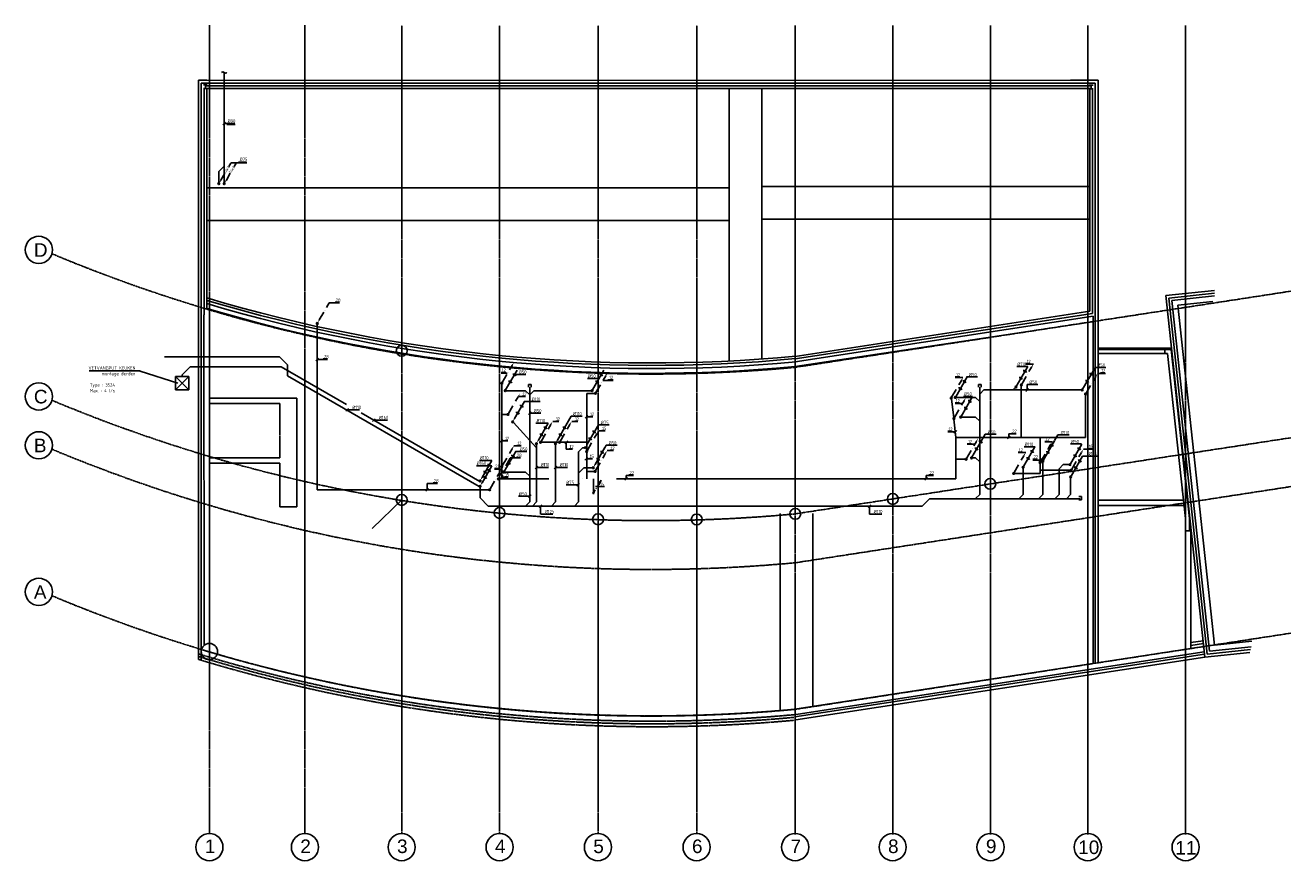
# Model space of a CAD drawing. Extents: x -132501 to 411300, y -42818 to 427495.
# Tile 212 of 256: x 122583 to 169191, y 104559 to 135339. Entities that reach past the tile are written whole.
import ezdxf
from ezdxf.enums import TextEntityAlignment as Align

# ---------------------------------------------------------------- set-up
doc = ezdxf.new("R2010")
doc.units = 0
doc.header["$LTSCALE"] = 50
for name, pattern in [('CENTER', [2, 1.25, -0.25, 0.25, -0.25]), ('DASHDOT', [300, 250, -25, 0, -25]), ('DASHED', [0.75, 0.5, -0.25])]:
    doc.linetypes.add(name, pattern=pattern)
doc.layers.get('0').update_dxf_attribs({"linetype": 'CONTINUOUS'})
for name, color, linetype in [('52AF', 6, 'CONTINUOUS'), ('53---0--WATERINST', 2, 'CONTINUOUS'), ('53WA', 3, 'DASHDOT'), ('KELDER', 1, 'CONTINUOUS'), ('STRAMIEN', 2, 'CENTER')]:
    doc.layers.add(name, color=color, linetype=linetype)
doc.styles.add('ISO25', font='ISO', dxfattribs={"width": 0.9, "height": 125})
doc.styles.get("Standard").update_dxf_attribs({"font": 'ARIAL.TTF'})

# ---------------------------------------------------------------- blocks, each defined once
blk = doc.blocks.new('SLINGER')
at = {"layer": '52AF', "linetype": 'Continuous'}
for centre, start, end in [((-75, -50), 45, 135), ((25, 50), 225, 315)]:
    blk.add_arc(centre, 70.7, start, end, dxfattribs=at)
blk = doc.blocks.new('PRIOL')
at = {"layer": '52AF', "color": 2, "linetype": 'Continuous'}
blk.add_line((-19, -44), (-380, -669), dxfattribs=at)
at = {"layer": '52AF', "color": 1}
for centre in [(-251, -446), (-103, -190)]:
    blk.add_arc(centre, 58.9, 160.1692, 319.8308, dxfattribs=at)
at = {"layer": '52AF', "color": 2, "linetype": 'Continuous'}
blk.add_solid([(-358, -682), (-401, -657), (-442, -778)], dxfattribs=at)
blk = doc.blocks.new('KW2')
at = {"color": 2, "linetype": 'Continuous'}
for p, q in [((376, 653), (281, 488)), ((181, 315), (17, 31))]:
    blk.add_line(p, q, dxfattribs=at)
blk.add_circle((0, 0), 31.2, dxfattribs=at)
blk.add_solid([(356, 668), (399, 643), (440, 764)], dxfattribs=at)
at = {"color": 2, "linetype": 'Continuous', "style": 'ISO25', "width": 0.9}
blk.add_text('.', height=125, rotation=240, dxfattribs=at).set_placement((229, 407))
blk = doc.blocks.new('L')
at = {"layer": '53WA', "color": 1, "linetype": 'DASHDOT'}
blk.add_line((-50, -50), (50, 50), dxfattribs=at)
blk = doc.blocks.new('C175')
at = {"color": 3, "linetype": 'Continuous'}
for p, q in [((2.59, 4.49), (5.54, 9.6)), ((0.25, 0.43), (1.34, 2.31)), ((1.77, 3.06), (2.17, 3.76))]:
    blk.add_line(p, q, dxfattribs=at)
at = {"linetype": 'Continuous'}
for p, q in [((5.54, 9.6), (3.54, 6.73)), ((5.54, 9.6), (4.06, 6.43)), ((4.06, 6.43), (3.54, 6.73))]:
    blk.add_line(p, q, dxfattribs=at)
at = {"color": 3, "linetype": 'Continuous'}
blk.add_circle((0, 0), 0.5, dxfattribs=at)
at = {"linetype": 'Continuous'}
blk.add_solid([(4.06, 6.43), (5.54, 9.6), (3.54, 6.73)], dxfattribs=at)

msp = doc.modelspace()

# ---------------------------------------------------------------- linework, layer by layer
at = {"color": 1, "linetype": 'Continuous'}
msp.add_line((126814.4684, 122595.685), (128195.9142, 122154.34), dxfattribs=at)
at = {"color": 2, "linetype": 'Continuous'}
for p, q in [((159647.214, 122742.3595), (159551.8046, 122577.1056)), ((159451.7047, 122403.7275), (159287.839, 122119.9037)), ((140280.7881, 119111.7903), (140444.6538, 119395.614)), ((140085.2788, 118773.1582), (140180.6882, 118938.4121))]:
    msp.add_line(p, q, dxfattribs=at)
for centre in [(159271.1129, 122089.0062), (140011.3799, 118626.5116)]:
    msp.add_circle(centre, 31.25, dxfattribs=at)
for points in [[(159626.8076, 122757.4009), (159670.1089, 122732.4009), (159710.9582, 122853.1541)], [(140105.6852, 118758.1168), (140062.3839, 118783.1168), (140021.5346, 118662.3637)]]:
    msp.add_solid(points, dxfattribs=at)
at = {"layer": '52AF', "linetype": 'Continuous'}
for p, q in [((129911.3799, 133601.5116), (129911.3799, 129533.0044)), ((129711.3799, 129951.5116), (129911.3799, 130151.5116)), ((129711.3799, 129532.7616), (129711.3799, 129951.5116)), ((131945.7606, 123126.5116), (127711.3799, 123126.5116)), ((132245.7606, 122826.5116), (131945.7606, 123126.5116)), ((128661.3799, 122760.0949), (128361.3799, 122460.0949)), ((132004.9216, 122760.0949), (128661.3799, 122760.0949)), ((134416.7992, 121367.5968), (132004.9216, 122760.0949)), ((132245.7606, 122427.2403), (132245.7606, 122826.5116)), ((128361.3799, 122460.0949), (128361.3799, 122401.5116)), ((139305.1299, 118351.5116), (132245.7606, 122427.2403)), ((139322.8363, 118535.0949), (134951.2783, 121059.0151)), ((161086.3799, 118670.2616), (161086.3799, 118047.2331)), ((161086.3799, 118047.2331), (160936.3799, 117897.2331)), ((161386.3799, 117976.5116), (161486.3799, 117976.5116)), ((161486.3799, 117976.5116), (161486.3799, 117851.5116)), ((160936.3799, 117897.2331), (161436.3799, 117897.2331)), ((161486.3799, 117851.5116), (161386.3799, 117851.5116))]:
    msp.add_line(p, q, dxfattribs=at)
at = {"layer": '52AF', "color": 1, "linetype": 'Continuous'}
for p, q in [((129907.9796, 131725.8855), (130295.8567, 131726.5116)), ((130010.4798, 131688.8748), (130310.4798, 131688.8748)), ((130148.8605, 130265.943), (130738.9585, 130266.569)), ((130436.3799, 130301.5116), (130736.3799, 130301.5116)), ((126815.5843, 122601.6834), (124940.5843, 122601.6834)), ((159512.0572, 122769.393), (159103.3021, 122769.393)), ((161948.1127, 122657.6246), (161992.1899, 122733.8588)), ((162380.2234, 122733.8588), (161992.1899, 122733.8588)), ((140611.3799, 122476.5116), (141020.8567, 122476.5116)), ((143286.3799, 122326.5116), (143711.3799, 122326.5116)), ((157654.2254, 122382.7452), (157254.31, 122382.7452)), ((157475.46, 121664.6434), (157144.278, 121664.6434)), ((159879.2254, 122107.7452), (159479.31, 122107.7452)), ((159479.31, 122107.7452), (159479.31, 121901.5116)), ((140961.3799, 121476.5116), (141545.8567, 121476.5116)), ((134897.5124, 121168.3446), (134447.5124, 121168.3446)), ((135927.8298, 120793.3446), (135424.3007, 120793.3446)), ((141161.3799, 121051.5116), (141570.8567, 121051.5116)), ((142543.8182, 120675.4262), (142690.156, 120931.7048)), ((143088.0306, 120931.7048), (142690.156, 120931.7048)), ((141836.3799, 120676.5116), (141386.3799, 120676.5116)), ((143638.1907, 120524.0907), (143693.6077, 120620.1317)), ((144093.5231, 120620.1317), (143693.6077, 120620.1317)), ((157873.9543, 120162.0725), (157935.4008, 120269.9828)), ((158344.1559, 120269.9828), (157935.4008, 120269.9828)), ((160493.9058, 120037.4432), (160613.9834, 120249.2113)), ((161029.5318, 120249.2113), (160613.9834, 120249.2113)), ((143928.123, 119773.7066), (143983.54, 119869.7475)), ((144383.4554, 119869.7475), (143983.54, 119869.7475)), ((159780.5197, 119813.009), (159371.7647, 119813.009)), ((161490.4767, 119913.8993), (161081.7216, 119913.8993)), ((140643.932, 119636.0795), (141053.4088, 119636.0795)), ((161523.2215, 119462.8127), (162064.46, 119462.8127)), ((139769.0691, 119109.744), (139197.635, 119109.744)), ((139763.6146, 119308.5573), (139313.6146, 119308.5573)), ((141860.1706, 119047.4293), (141410.1706, 119047.4293)), ((142559.0226, 119047.4293), (142109.0226, 119047.4293)), ((142951.1381, 118406.1154), (142501.1381, 118406.1154)), ((140746.7471, 117986.7209), (141156.2238, 117986.7209)), ((141562.4516, 117322.3062), (141562.4516, 117624.9772)), ((153674.8947, 117322.3062), (153674.8947, 117624.9772)), ((142017.784, 117323.3915), (141567.784, 117323.3915)), ((154130.2271, 117323.3915), (153680.2271, 117323.3915))]:
    msp.add_line(p, q, dxfattribs=at)
at = {"layer": '52AF', "color": 2, "linetype": 'Continuous'}
for p, q in [((130147.5286, 130258.8705), (130075.0031, 130133.2525)), ((130347.5286, 130258.8705), (130275.0031, 130133.2525)), ((129933.3353, 129887.8767), (129788.1536, 129636.4147)), ((130133.3353, 129887.8767), (129988.1536, 129636.4147)), ((140697.5286, 122633.8705), (140276.163, 121904.0438)), ((143897.5286, 122633.8705), (143476.163, 121904.0438)), ((159504.066, 122765.2545), (159082.7004, 122035.4278)), ((161947.5286, 122658.8705), (161526.163, 121929.0438)), ((128111.3799, 121901.5116), (128111.3799, 122401.5116)), ((128111.3799, 122401.5116), (128361.3799, 122401.5116)), ((128111.3799, 121901.5116), (128611.3799, 122401.5116)), ((128611.3799, 121901.5116), (128111.3799, 122401.5116)), ((128361.3799, 122401.5116), (128611.3799, 122401.5116)), ((128611.3799, 122401.5116), (128611.3799, 121901.5116)), ((157272.5286, 122383.8705), (156851.163, 121654.0438)), ((128611.3799, 121901.5116), (128111.3799, 121901.5116)), ((157472.5286, 121658.8705), (157051.163, 120929.0438)), ((157872.5286, 120158.8705), (157451.163, 119429.0438)), ((159772.5286, 119808.8705), (159351.163, 119079.0438)), ((160497.5286, 120033.8705), (160076.163, 119304.0438)), ((161497.5286, 119908.8705), (161076.163, 119179.0438)), ((140647.5286, 119633.8705), (140226.163, 118904.0438)), ((161522.5286, 119458.8705), (161101.163, 118729.0438)), ((139769.0691, 119109.744), (139406.7804, 118482.2415))]:
    msp.add_line(p, q, dxfattribs=at)
at = {"layer": '52AF', "color": 6, "linetype": 'Continuous'}
for p, q in [((140286.3799, 121876.5116), (141011.3799, 121876.5116)), ((141011.3799, 121876.5116), (141161.3799, 121726.5116)), ((141111.3799, 122001.5116), (141111.3799, 122101.5116)), ((141111.3799, 122101.5116), (141211.3799, 122101.5116)), ((141161.3799, 121726.5116), (141161.3799, 122001.5116)), ((141311.3799, 121876.5116), (141161.3799, 121726.5116)), ((141161.3799, 121726.5116), (141161.3799, 117776.5116)), ((141211.3799, 122101.5116), (141211.3799, 122001.5116)), ((141311.3799, 121876.5116), (143436.3799, 121876.5116)), ((157686.3799, 122001.5116), (157686.3799, 122101.5116)), ((157686.3799, 122101.5116), (157786.3799, 122101.5116)), ((157736.3799, 122001.5116), (157736.3799, 121726.5116)), ((157736.3799, 121751.5116), (157886.3799, 121901.5116)), ((157736.3799, 121751.5116), (157736.3799, 118051.5116)), ((157786.3799, 122101.5116), (157786.3799, 122001.5116)), ((161480.1299, 121901.5116), (157886.3799, 121901.5116)), ((158961.2661, 121901.5116), (159065.9881, 122006.2336)), ((156867.6299, 121626.5116), (157586.3799, 121626.5116)), ((157736.3799, 121476.5116), (157586.3799, 121626.5116)), ((157061.3799, 120901.5116), (157586.3799, 120901.5116)), ((157736.3799, 120751.5116), (157586.3799, 120901.5116)), ((140561.3799, 120701.5116), (141411.3799, 119776.5116)), ((141411.3799, 119901.5116), (141411.3799, 117776.5116)), ((142111.3799, 119901.5116), (142111.3799, 117776.5116)), ((143111.3799, 119776.3153), (142961.3799, 119626.3153)), ((142961.3799, 119626.3153), (142961.3799, 117776.5116)), ((143180.2196, 119776.3153), (143111.3799, 119776.3153)), ((157586.3799, 119401.5116), (157463.5646, 119401.5116)), ((157586.3799, 119401.5116), (157736.3799, 119251.5116)), ((140236.3799, 118876.5116), (141011.3799, 118876.5116)), ((141011.3799, 118876.5116), (141161.3799, 118726.5116)), ((142961.3799, 118839.9214), (143167.1383, 119045.6799)), ((143155.458, 119033.9996), (143471.1284, 119033.9996)), ((159336.3799, 119026.5116), (159336.3799, 118051.5116)), ((160061.3799, 119245.2616), (160061.3799, 118051.5116)), ((160661.3799, 119001.5116), (160811.3799, 119151.5116)), ((160661.3799, 119001.5116), (160661.3799, 118051.5116)), ((161036.3799, 119151.5116), (160811.3799, 119151.5116)), ((139336.3799, 117926.5116), (139336.3799, 118326.5116)), ((139636.3799, 117626.5116), (139336.3799, 117926.5116)), ((157586.3799, 117901.5116), (157736.3799, 118051.5116)), ((159186.3799, 117901.5116), (159336.3799, 118051.5116)), ((159911.3799, 117901.5116), (160061.3799, 118051.5116)), ((160511.3799, 117901.5116), (160661.3799, 118051.5116)), ((139636.3799, 117626.5116), (155611.3799, 117626.5116)), ((141011.3799, 117626.5116), (141161.3799, 117776.5116)), ((141261.3799, 117626.5116), (141411.3799, 117776.5116)), ((141961.3799, 117626.5116), (142111.3799, 117776.5116)), ((142811.3799, 117626.5116), (142961.3799, 117776.5116)), ((155611.3799, 117626.5116), (155882.1014, 117897.2331)), ((160936.3799, 117897.2331), (155882.1014, 117897.2331))]:
    msp.add_line(p, q, dxfattribs=at)
at = {"layer": '52AF', "color": 2, "linetype": 'Continuous'}
for centre in [(129711.3799, 129501.5116), (129911.3799, 129501.5116), (140261.3799, 121876.5116), (143461.3799, 121876.5116), (156836.3799, 121626.5116), (159067.9173, 122007.8956), (161511.3799, 121901.5116), (140536.3799, 120726.5116), (157036.3799, 120901.5116), (141411.3799, 119926.5116), (142111.3799, 119926.5116), (143211.3799, 119776.5116), (157436.3799, 119401.5116), (140211.3799, 118876.5116), (143501.3122, 119035.3914), (159336.3799, 119051.5116), (160061.3799, 119276.5116), (161061.3799, 119151.5116), (139336.3799, 118551.5116), (161086.3799, 118701.5116), (139336.3799, 118351.5116)]:
    msp.add_circle(centre, 31.25, dxfattribs=at)
at = {"layer": '52AF', "color": 1}
for centre in [(159421.5255, 122622.5128), (140465.4433, 122232.1096), (140614.9881, 122491.1287), (143665.4433, 122232.1096), (143814.9881, 122491.1287), (157189.9881, 122241.1287), (159271.9807, 122363.4937), (161715.4433, 122257.1096), (161864.9881, 122516.1287), (157040.4433, 121982.1096), (157240.4433, 121257.1096), (157389.9881, 121516.1287), (157789.9881, 120016.1287), (160414.9881, 119891.1287), (161414.9881, 119766.1287), (140564.9881, 119491.1287), (157640.4433, 119757.1096), (159540.4433, 119407.1096), (159689.9881, 119666.1287), (160265.4433, 119632.1096), (161265.4433, 119507.1096), (161439.9881, 119316.1287), (139683.3636, 118961.5204), (140415.4433, 119232.1096), (161290.4433, 119057.1096), (139535.6417, 118705.6586)]:
    msp.add_arc(centre, 58.948, 160.16915075, 319.83084925, dxfattribs=at)
at = {"layer": '52AF', "color": 2, "linetype": 'Continuous'}
for points in [[(129809.8043, 129623.9147), (129766.503, 129648.9147), (129725.6536, 129528.1615)], [(130009.8043, 129623.9147), (129966.503, 129648.9147), (129925.6536, 129528.1615)], [(140359.8043, 121998.9147), (140316.503, 122023.9147), (140275.6536, 121903.1615)], [(143559.8043, 121998.9147), (143516.503, 122023.9147), (143475.6536, 121903.1615)], [(156934.8043, 121748.9147), (156891.503, 121773.9147), (156850.6536, 121653.1615)], [(161609.8043, 122023.9147), (161566.503, 122048.9147), (161525.6536, 121928.1615)], [(157134.8043, 121023.9147), (157091.503, 121048.9147), (157050.6536, 120928.1615)], [(157534.8043, 119523.9147), (157491.503, 119548.9147), (157450.6536, 119428.1615)], [(160159.8043, 119398.9147), (160116.503, 119423.9147), (160075.6536, 119303.1615)], [(140309.8043, 118998.9147), (140266.503, 119023.9147), (140225.6536, 118903.1615)], [(159434.8043, 119173.9147), (159391.503, 119198.9147), (159350.6536, 119078.1615)], [(161159.8043, 119273.9147), (161116.503, 119298.9147), (161075.6536, 119178.1615)], [(139428.431, 118469.7415), (139385.1297, 118494.7415), (139344.2804, 118373.9883)], [(165234.8043, 118273.9147), (165191.503, 118298.9147), (165150.6536, 118178.1615)]]:
    msp.add_solid(points, dxfattribs=at)
at = {"layer": '53WA', "color": 2, "linetype": 'Continuous'}
for p, q in [((133772.5286, 125108.8705), (133677.1192, 124943.6166)), ((133577.0193, 124770.2384), (133413.1536, 124486.4147))]:
    msp.add_line(p, q, dxfattribs=at)
at = {"layer": '53WA', "color": 1, "linetype": 'DASHDOT'}
for p, q in [((133776.9431, 125111.6337), (134151.6468, 125111.6337)), ((134151.6468, 125135.3726), (133991.0595, 125135.3726)), ((133714.0573, 123050.2505), (133553.4701, 123050.2505)), ((133339.3537, 123026.5116), (133714.0573, 123026.5116)), ((159600.4424, 122874.8148), (159439.8551, 122874.8148)), ((159714.8563, 122856.0946), (159439.8563, 122856.0946)), ((140286.3799, 122551.5116), (140111.3799, 122551.5116)), ((140336.3799, 122526.5116), (140111.3799, 122526.5116)), ((143861.3799, 122251.5116), (144236.3799, 122251.5116)), ((144036.3799, 122276.5116), (144236.3799, 122276.5116)), ((156999.0894, 122380.8697), (156838.5021, 122380.8697)), ((157113.5033, 122362.1495), (156838.5033, 122362.1495)), ((162364.1661, 122509.3039), (162089.1661, 122509.3039)), ((162349.7522, 122528.0241), (162189.1649, 122528.0241)), ((140774.3845, 121660.5907), (141003.37, 121660.5907)), ((140884.4165, 121672.4602), (141003.37, 121672.4602)), ((156993.1417, 121425.3788), (156832.5544, 121425.3788)), ((157107.5557, 121406.6586), (156832.5557, 121406.6586)), ((142008.5274, 120740.7082), (142237.5129, 120740.7082)), ((142118.5594, 120752.5777), (142237.5129, 120752.5777)), ((142710.3532, 120743.6756), (142939.3387, 120743.6756)), ((142820.3852, 120755.545), (142939.3387, 120755.545)), ((143260.3532, 120918.6756), (143489.3387, 120918.6756)), ((143370.3852, 120930.545), (143489.3387, 120930.545)), ((143709.5628, 120393.5268), (143938.5484, 120393.5268)), ((143819.5948, 120405.3962), (143938.5484, 120405.3962)), ((156719.5486, 120380.8671), (156558.9613, 120380.8671)), ((156833.9625, 120362.1469), (156558.9625, 120362.1469)), ((158804.7657, 120280.767), (158804.7657, 120150.203)), ((159081.0487, 120280.8144), (158806.0487, 120280.8144)), ((159066.6348, 120299.5346), (158906.0475, 120299.5346)), ((140130.2721, 120026.4371), (140359.2577, 120026.4371)), ((140240.3042, 120038.3066), (140359.2577, 120038.3066)), ((140578.1112, 119838.6299), (140842.7828, 119838.6299)), ((140842.7828, 119862.3688), (140682.1955, 119862.3688)), ((142510.3532, 119718.6756), (142510.3532, 119976.5116)), ((157439.2174, 119923.8932), (157278.6301, 119923.8932)), ((157553.6314, 119905.173), (157278.6314, 119905.173)), ((160300.0498, 120009.9467), (160139.4625, 120009.9467)), ((160414.4638, 119991.2265), (160139.4638, 119991.2265)), ((140447.2623, 119396.4929), (140821.9659, 119396.4929)), ((140821.9659, 119420.2318), (140661.3786, 119420.2318)), ((142510.3532, 119718.6756), (142739.3387, 119718.6756)), ((142620.3852, 119730.545), (142739.3387, 119730.545)), ((143251.0005, 119369.6401), (143479.9861, 119369.6401)), ((143361.0325, 119381.5096), (143479.9861, 119381.5096)), ((144019.725, 119669.0513), (144248.7105, 119669.0513)), ((144129.757, 119680.9208), (144248.7105, 119680.9208)), ((159315.7093, 119612.3201), (159155.1221, 119612.3201)), ((159430.1233, 119593.5999), (159155.1233, 119593.5999)), ((159963.377, 119317.1156), (159688.377, 119317.1156)), ((159851.728, 119347.0111), (159691.1408, 119347.0111)), ((161909.1689, 119717.0155), (161556.8491, 119717.0155)), ((161894.7549, 119735.7357), (161734.1676, 119735.7357)), ((139861.4162, 118989.9641), (140126.0878, 118989.9641)), ((140024.9773, 119013.703), (139864.39, 119013.703)), ((137384.2089, 118455.8388), (137384.2089, 118227.3519)), ((137387.1827, 118455.8388), (137761.8864, 118455.8388)), ((137761.8864, 118479.5777), (137601.2991, 118479.5777)), ((140135.3532, 118695.5281), (140364.3387, 118695.5281)), ((140245.3852, 118707.3976), (140364.3387, 118707.3976)), ((144711.3799, 118751.5116), (144711.3799, 118626.5116)), ((144986.3799, 118751.5116), (144711.3799, 118751.5116)), ((144971.9659, 118770.2318), (144811.3786, 118770.2318)), ((156036.3799, 118751.5116), (155761.3799, 118751.5116)), ((155761.3799, 118751.5116), (155761.3799, 118626.5116)), ((156021.9659, 118770.2318), (155861.3786, 118770.2318))]:
    msp.add_line(p, q, dxfattribs=at)
at = {"layer": '53WA', "color": 3, "linetype": 'DASHDOT'}
for p, q in [((133336.3799, 124326.5116), (133336.3799, 118226.5116)), ((140136.3799, 119101.5116), (140136.3799, 122126.5116)), ((143561.3799, 121776.5116), (143261.3799, 121776.5116)), ((143261.3799, 121776.5116), (143261.3799, 119663.5555)), ((159269.0282, 120151.5116), (159269.0282, 122057.8258)), ((161636.3799, 120151.5116), (161636.3799, 121726.5116)), ((156699.2882, 121571.5698), (156778.4034, 120878.4547)), ((140331.2826, 121001.8362), (140135.0093, 121001.8362)), ((156784.3588, 120826.2809), (156861.3799, 120151.5116)), ((141586.3799, 119976.5116), (142236.3799, 119976.5116)), ((142286.3799, 119976.5116), (143261.3799, 119976.5116)), ((159961.3799, 120151.5116), (156861.3799, 120151.5116)), ((156861.3799, 120151.5116), (156861.3799, 118626.5116)), ((159961.3799, 118951.5116), (159961.3799, 120151.5116)), ((159961.3799, 120151.5116), (161636.3799, 120151.5116)), ((143261.3799, 119604.2083), (143261.3799, 118626.5116)), ((157211.3799, 119351.5116), (156861.3799, 119351.5116)), ((140136.3799, 118626.5116), (140136.3799, 119051.5116)), ((143542.6746, 118895.4069), (143261.3799, 118895.4069)), ((161086.3799, 118951.5116), (159961.3799, 118951.5116)), ((159961.3799, 118951.5116), (159961.3799, 118826.5116)), ((156861.3799, 118626.5116), (140042.6299, 118626.5116)), ((159961.3799, 118826.5116), (159011.3799, 118826.5116)), ((133336.3799, 118226.5116), (139711.3799, 118226.5116))]:
    msp.add_line(p, q, dxfattribs=at)
at = {"layer": '53WA', "linetype": 'Continuous'}
for p, q in [((143511.3799, 118626.5116), (143511.3799, 118126.5116)), ((143586.3799, 118351.5116), (143911.3799, 118351.5116)), ((136448.0799, 117848.9116), (135361.3799, 116801.5116))]:
    msp.add_line(p, q, dxfattribs=at)
at = {"layer": '53WA', "color": 2, "linetype": 'Continuous'}
msp.add_circle((133336.3799, 124351.5116), 31.25, dxfattribs=at)
msp.add_solid([(133434.8043, 124473.9147), (133391.503, 124498.9147), (133350.6536, 124378.1615)], dxfattribs=at)
at = {"layer": 'KELDER', "linetype": 'Continuous'}
for p, q in [((128965.3799, 124675.2486), (128965.3799, 133311.5116)), ((128965.3799, 133311.5116), (129269.3799, 133311.5116)), ((129269.3799, 133311.5116), (161721.0799, 133307.0891)), ((161721.0799, 133311.4116), (161083.0799, 133311.4116)), ((162095.3799, 133311.5116), (161721.0799, 133311.4116)), ((162094.7015, 133311.5116), (162094.7015, 123447.6308)), ((162095.3799, 127284.5116), (162095.3799, 133311.5116)), ((129269.3799, 133211.5116), (129065.3799, 133211.5116)), ((129065.3799, 133211.5116), (129065.3799, 124675.2486)), ((129165.3799, 124675.2486), (129165.3799, 133006.5116)), ((161721.0799, 133011.4116), (129214.6799, 133011.4116)), ((129215.1799, 133111.4116), (161721.0799, 133111.4116)), ((129265.3799, 124908.1997), (129265.3799, 133006.5116)), ((161721.0799, 133206.3914), (129269.3799, 133211.5116)), ((148511.3799, 122967.9807), (148511.3799, 133011.4116)), ((149711.3799, 123040.7267), (149711.3799, 133011.4116)), ((161183.0799, 133211.4116), (161721.0799, 133211.4116)), ((161721.0799, 133211.4116), (161995.3799, 133211.5116)), ((161842.0799, 133111.4116), (161721.0799, 133111.4116)), ((161721.0799, 133011.4116), (161842.5799, 133011.4116)), ((161794.3799, 125866.3478), (161794.3799, 132998.5116)), ((161894.3799, 132998.5116), (161894.3799, 125866.3478)), ((161995.3799, 133211.5116), (161995.3799, 125866.3478)), ((129311.3799, 129351.5116), (148511.3799, 129351.5116)), ((149736.3799, 129401.5116), (161761.3799, 129401.5116)), ((149736.3799, 128201.5116), (161761.3799, 128201.5116)), ((129311.3799, 128151.5116), (148511.3799, 128151.5116)), ((161795.3799, 124807.5116), (161794.5176, 125866.3478)), ((161894.3799, 125866.3478), (161894.3799, 124718.5116)), ((161995.3799, 111841.6531), (161995.3799, 125866.3478)), ((162095.3799, 126010.5116), (162095.3799, 111857.0273)), ((164589.8799, 125379.0116), (166379.4799, 125572.1116)), ((166028.0799, 112055.9116), (164589.8799, 125379.0116)), ((164699.9799, 125290.3116), (166390.1799, 125472.7116)), ((166116.7799, 112166.1116), (164699.9799, 125290.3116)), ((164810.1799, 125201.6116), (166388.3799, 125373.5116)), ((166205.4799, 112276.2116), (164810.1799, 125201.6116)), ((166382.8799, 112496.6116), (165030.4799, 125024.2116)), ((128965.3799, 111974.0148), (128965.3799, 124675.2486)), ((129065.3799, 124675.2486), (129065.3799, 111943.7544)), ((129165.6278, 112489.0072), (129161.512, 124675.2486)), ((129362.375, 124879.3019), (129365.7328, 111854.0566)), ((150942.0799, 123140.6896), (161795.3799, 124807.5116)), ((161894.3799, 124718.5116), (150942.0799, 123054.4119)), ((150942.0799, 122933.2508), (161920.3799, 124622.5116)), ((161920.3799, 124622.5116), (161920.3799, 123447.6308)), ((161720.3799, 124391.5116), (150942.0799, 122771.9742)), ((161720.3799, 123447.6308), (161720.3799, 124391.5116)), ((161720.3799, 111799.3741), (161720.3799, 123447.6308)), ((161920.3799, 123447.6308), (161920.3799, 111830.1225)), ((161920.3799, 123187.5116), (161920.3799, 123397.5116)), ((162095.3799, 123447.6308), (164798.7165, 123447.6308)), ((162095.3799, 123397.5116), (164794.3799, 123397.5116)), ((164659.4799, 123247.4116), (162095.3799, 123249.8512)), ((164554.3799, 123247.5116), (164554.3799, 123397.5116)), ((165315.3799, 117169.5116), (164659.4799, 123247.4116)), ((164794.3799, 123397.5116), (165467.3799, 117166.5116)), ((164798.7165, 123447.6308), (166031.5772, 112053.7796)), ((129362.3799, 121606.5116), (132581.3799, 121606.5116)), ((131964.3799, 121405.5116), (129364.3799, 121405.5116)), ((131964.3799, 120855.5116), (131964.3799, 121405.5116)), ((132581.3799, 121606.5116), (132581.3799, 117601.5116)), ((131964.3799, 119406.5116), (131964.3799, 119956.5116)), ((129364.3799, 119406.5116), (131964.3799, 119406.5116)), ((131961.3799, 119202.4166), (129365.3799, 119206.5116)), ((131961.3799, 117601.5116), (131961.3799, 119202.4166)), ((132581.3799, 117601.5116), (131961.3799, 117601.5116)), ((165240.3799, 117841.5116), (162095.3799, 117841.5116)), ((162095.3799, 117641.5116), (165263.1799, 117641.5116)), ((150386.3799, 117351.5116), (150386.3799, 110090.2032)), ((151586.3799, 117351.5116), (151586.3799, 110241.3528)), ((165315.3799, 116714.5116), (165315.3799, 117169.5116)), ((165467.3799, 117166.5116), (165467.3799, 116714.5116)), ((165467.3799, 116714.5116), (165315.3799, 116714.5116)), ((165315.3799, 112352.0765), (165315.3799, 116714.5116)), ((165315.3799, 116714.5116), (165515.3799, 116714.5116)), ((165515.3799, 116714.5116), (165515.3799, 112382.8249)), ((165515.3799, 112592.5116), (165965.946, 112660.3296)), ((167707.5799, 112337.8116), (166116.7799, 112166.1116)), ((167732.9799, 112441.5116), (166205.4799, 112276.2116)), ((167756.9799, 112643.5116), (166382.8799, 112496.6116)), ((167691.9799, 112235.5116), (166028.0799, 112055.9116))]:
    msp.add_line(p, q, dxfattribs=at)
at = {"layer": 'KELDER'}
for p, q in [((165988.109, 112455.5032), (150843.4165, 110127.1282)), ((166009.7428, 112255.5679), (150892.8089, 109931.4605)), ((166018.7197, 112172.606), (150932.3229, 109853.1934)), ((166030.6587, 112062.2681), (150961.9584, 109745.5762))]:
    msp.add_line(p, q, dxfattribs=at)
at = {"layer": 'KELDER', "linetype": 'Continuous'}
for points in [[(129144.8799, 133141.5116), (129284.8799, 133141.5116)], [(129147.3799, 133006.5116), (129287.3799, 133006.5116)], [(129214.8799, 133141.5116), (129214.8799, 133011.5116)], [(161914.3799, 133131.5116), (161774.3799, 133131.5116)], [(161914.3799, 133001.5116), (161774.3799, 133001.5116)], [(161844.3799, 133131.5116), (161844.3799, 133001.5116)], [(165030.4799, 125024.2116), (166322.9799, 125163.7116)], [(165515.3799, 112492.5116), (165976.7629, 112560.362)]]:
    msp.add_lwpolyline(points, dxfattribs=at)
at = {"layer": 'KELDER', "linetype": 'DASHED'}
msp.add_lwpolyline([(131964.3799, 119956.5116), (131964.3799, 120855.5116)], dxfattribs=at)
at = {"layer": 'KELDER', "linetype": 'Continuous'}
for centre, radius in [((136448.0799, 123349.9116), 200), ((158126.0799, 118441.9116), 200), ((136448.0799, 117848.9116), 200), ((154534.3799, 117887.5116), 200), ((140051.0799, 117370.9116), 200), ((150942.0799, 117336.9116), 200), ((143679.3799, 117137.5116), 200), ((147313.3799, 117130.5116), 200), ((129365.0799, 112264.9116), 300)]:
    msp.add_circle(centre, radius, dxfattribs=at)
at = {"layer": 'KELDER'}
for centre, start in [((145654.2872, 180031.7195), 253.33088203), ((145638.7902, 179943.9699), 253.34710354), ((145646.6435, 179824.7489), 253.33888327), ((145627.5343, 179650.4427), 253.35888491)]:
    msp.add_arc(centre, 57135.2192, start, 275.33719578, dxfattribs=at)
at = {"layer": 'KELDER', "linetype": 'DASHED'}
for centre in [(145651.723, 167402.4941), (145661.5996, 167206.8778), (145671.4762, 167109.0697), (145671.4762, 167001.4808)]:
    msp.add_arc(centre, 57507.527, 253.107151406, 275.268581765, dxfattribs=at)
at = {"layer": 'STRAMIEN', "color": 1}
for p, q in [((129365.0799, 105561.9116), (129365.0799, 135338.9116)), ((132882.0799, 105561.9116), (132882.0799, 135338.9116)), ((136448.0799, 105552.9116), (136448.0799, 135329.9116)), ((140051.0799, 105552.9116), (140051.0799, 135329.9116)), ((143679.0799, 105552.9116), (143679.0799, 135329.9116)), ((147313.0799, 105552.9116), (147313.0799, 135329.9116)), ((150942.0799, 105520.9116), (150942.0799, 135329.9116)), ((154535.0799, 105520.9116), (154535.0799, 135329.9116)), ((158128.0799, 105520.9116), (158128.0799, 135329.9116)), ((161721.0799, 105520.9116), (161721.0799, 135329.9116)), ((165314.0799, 105520.9116), (165314.0799, 135329.9116)), ((169191.0799, 125541.0116), (150942.0799, 122736.9116)), ((169191.0799, 120141.0116), (150942.0799, 117336.9116)), ((169191.0799, 118341.0116), (150952.0799, 115536.9116)), ((169191.0799, 112941.0116), (150952.0799, 110136.9116))]:
    msp.add_line(p, q, dxfattribs=at)
at = {"layer": 'STRAMIEN', "color": 2, "linetype": 'Continuous'}
for centre in [(123083.3799, 127064.5116), (123083.3799, 121664.5116), (123083.3799, 119864.5116), (123083.3799, 114464.5116), (129364.3799, 105058.5116), (132883.3799, 105058.5116), (136446.3799, 105058.5116), (140053.3799, 105058.5116), (143674.3799, 105058.5116), (147309.3799, 105058.5116), (150940.3799, 105058.5116), (154531.3799, 105058.5116), (158136.3799, 105058.5116), (161717.3799, 105058.5116), (165321.3799, 105058.5116)]:
    msp.add_circle(centre, 500, dxfattribs=at)
at = {"layer": 'STRAMIEN', "color": 1}
for centre, radius, start, end in [((145627.5343, 179624.4223), 57135.2192, 247.28855537, 275.33719578), ((145627.5343, 174224.4223), 57135.2192, 247.28855537, 275.33719578), ((145630.733, 172445.6914), 57157.0289, 247.29336037, 275.34200078), ((145630.5325, 167043.94), 57155.3038, 247.29372398, 275.34236439)]:
    msp.add_arc(centre, radius, start, end, dxfattribs=at)

# ---------------------------------------------------------------- block references
at = {"layer": '52AF', "linetype": 'Continuous'}
msp.add_blockref('SLINGER', (129936.3799, 133601.5116), dxfattribs=at)
at = {"layer": '52AF', "color": 1, "linetype": 'DASHDOT'}
msp.add_blockref('L', (129907.9796, 131722.9182), dxfattribs=at)
at = {"layer": '52AF', "color": 1, "linetype": 'Continuous'}
for p in [(159486.3799, 121901.5116), (134442.18, 121170.2266), (135418.9683, 120795.2266), (141161.3799, 121051.5116), (141413.7597, 119043.3767), (142112.6117, 119043.3767), (142950.8029, 118407.9975), (141163.9573, 117986.9955), (141562.4516, 117624.9772), (153674.8947, 117624.9772)]:
    msp.add_blockref('L', p, dxfattribs=at)
at = {"layer": '52AF', "color": 6, "linetype": 'Continuous'}
for p in [(140986.3799, 121526.5116), (141861.3799, 120726.5116), (142561.3799, 120726.5116), (143661.3799, 120576.5116), (143951.3122, 119826.1274), (139786.3799, 119351.5116)]:
    msp.add_blockref('PRIOL', p, dxfattribs=at)
at = {"layer": '53---0--WATERINST', "linetype": 'Continuous', "xscale": 50, "yscale": 50, "zscale": 50}
msp.add_blockref('C175', (143511.3799, 118101.5116), dxfattribs=at)
at = {"layer": '53WA', "color": 1, "linetype": 'DASHDOT'}
for name, p in [('L', (133336.3799, 123026.5116)), ('L', (143257.5394, 120918.75)), ('KW2', (143260.5132, 119633.8819)), ('L', (156839.0586, 120360.8858)), ('L', (140127.4584, 120026.5116)), ('L', (142511.3799, 119976.5116)), ('L', (158804.7657, 120150.203)), ('L', (143248.1868, 119369.7145)), ('L', (159961.5887, 119316.3741)), ('L', (140132.5394, 118695.6025)), ('L', (144711.3799, 118626.5116)), ('L', (155761.3799, 118626.5116)), ('L', (137384.2089, 118227.3519))]:
    msp.add_blockref(name, p, dxfattribs=at)
at = {"layer": '53WA', "color": 3, "linetype": 'DASHDOT'}
for p in [(140136.3799, 122151.5116), (143586.3799, 121776.5116), (156686.3799, 121601.5116), (161636.3799, 121751.5116), (140361.3799, 121001.5116), (156786.3799, 120851.5116), (141561.3799, 119976.5116), (142261.3799, 119976.5116), (140136.3799, 119076.5116), (157236.3799, 119351.5116), (159961.3799, 119226.5116), (143570.7517, 118901.8873), (158986.3799, 118826.5116), (161111.3799, 118951.5116), (139686.3799, 118226.5116)]:
    msp.add_blockref('KW2', p, dxfattribs=at)

# ---------------------------------------------------------------- texts
at = {"color": 2, "linetype": 'Continuous', "style": 'ISO25', "width": 0.9}
for s, p in [('Type : 3524', (124960.6573, 122025.4488)), ('Max. : 4 l/s', (124960.6573, 121817.1154))]:
    msp.add_text(s, height=125, dxfattribs=at).set_placement(p)
for rotation, p in [(240, (159499.6649, 122495.5122)), (60, (140232.8279, 119020.0056))]:
    msp.add_text('.', height=125, rotation=rotation, dxfattribs=at).set_placement(p)
at = {"layer": '52AF', "color": 2, "linetype": 'DASHDOT', "style": 'ISO25', "width": 0.9}
for s, p in [('%%c90', (130036.3799, 131751.5116)), ('%%c75', (130479.4818, 130341.569))]:
    msp.add_text(s, height=125, dxfattribs=at).set_placement(p)
at = {"layer": '52AF', "color": 1, "linetype": 'Continuous', "style": 'ISO25', "width": 0.9}
for p in [(129973.0293, 129878.5535), (130173.0293, 129878.5535)]:
    msp.add_text('hwa', height=125, rotation=60, dxfattribs=at).set_placement(p)
at = {"layer": '52AF', "color": 2, "linetype": 'Continuous', "style": 'ISO25', "width": 0.9}
for s, p in [('VETVANGPUT KEUKEN', (126640.5843, 122651.6834)), ('montage derden', (126640.5843, 122443.3501)), ('%%C75', (162049.5908, 119495.4537))]:
    msp.add_text(s, height=125, dxfattribs=at).set_placement(p, align=Align.RIGHT)
for s, p in [('%%C50', (140761.3799, 122501.5116)), ('%%C110', (159125.7171, 122795.014)), ('%%C50', (162068.2292, 122756.5124)), ('%%C50', (143307.0992, 122354.8201)), ('%%C50', (157342.2313, 122405.3988)), ('%%C50', (159567.2313, 122130.3988)), ('%%C50', (157160.8271, 121696.1991)), ('%%C110', (134630.1258, 121199.9002)), ('%%C110', (141236.3799, 121501.5116)), ('%%C50', (141311.3799, 121076.5116)), ('%%C160', (135606.9141, 120824.9002)), ('%%C110', (141411.3799, 120714.002)), ('%%C110', (142758.5286, 120969.1952)), ('%%C75', (143781.529, 120642.7853)), ('%%C50', (158032.1617, 120292.6364)), ('%%C110', (160717.5377, 120271.8649)), ('%%C50', (140793.932, 119661.0795)), ('%%C50', (144071.4613, 119892.4011)), ('%%C110', (159394.1796, 119838.6299)), ('%%C50', (161104.1366, 119939.5203)), ('%%C110', (139326.7193, 119340.113)), ('%%C160', (139210.7396, 119141.2996)), ('%%C110', (141566.0195, 119084.9198)), ('%%C110', (142264.8715, 119084.9198)), ('%%C75', (142508.2951, 118431.7364)), ('%%C50', (140771.7471, 118011.7209)), ('%%C125', (141723.6329, 117360.8819)), ('%%C110', (153836.076, 117360.8819))]:
    msp.add_text(s, height=125, dxfattribs=at).set_placement(p)
at = {"layer": '53WA', "color": 2, "linetype": 'DASHDOT', "style": 'ISO25', "width": 0.9}
for s, p in [('28', (134017.824, 125150.2094)), ('28', (133580.2346, 123065.0873)), ('12', (140136.3799, 122576.5116)), ('12', (159466.6196, 122889.6516)), ('12', (162215.9294, 122551.763)), ('12', (144086.3799, 122301.5116)), ('12', (156865.2666, 122395.7065)), ('12', (140896.3119, 121687.297)), ('12', (156859.319, 121440.2156)), ('12', (142130.4547, 120767.4145)), ('12', (142832.2805, 120770.3819)), ('12', (143382.2805, 120945.3819)), ('15', (143831.4902, 120420.233)), ('12', (156585.7258, 120395.7039)), ('22', (158932.812, 120323.2735)), ('12', (140252.1995, 120053.1434)), ('12', (140708.96, 119877.2056)), ('12', (142632.2805, 119745.3819)), ('12', (144141.6524, 119695.7576)), ('12', (157305.3947, 119938.73)), ('12', (160166.2271, 120024.7835)), ('15', (161760.9322, 119759.4746)), ('28', (140688.1432, 119435.0686)), ('15', (143372.9279, 119396.3464)), ('12', (159181.8866, 119627.1569)), ('22', (159717.9053, 119370.7501)), ('28', (139891.1545, 119028.5399)), ('22', (144838.1432, 118785.0686)), ('22', (155888.1432, 118785.0686)), ('28', (137628.0636, 118494.4145)), ('15', (140257.2805, 118722.2344))]:
    msp.add_text(s, height=125, dxfattribs=at).set_placement(p)
at = {"layer": '53WA', "color": 2, "linetype": 'Continuous', "style": 'ISO25', "width": 0.9}
msp.add_text('.', height=125, rotation=240, dxfattribs=at).set_placement((133624.9795, 124862.0231))
at = {"layer": '53WA', "linetype": 'Continuous', "style": 'ISO25', "width": 0.9}
msp.add_text('15', height=125, dxfattribs=at).set_placement((143761.3799, 118368.1782))
at = {"layer": 'STRAMIEN', "color": 3}
for s, p in [('D', (122898.3799, 126808.5116)), ('C', (122898.3799, 121408.5116)), ('B', (122898.3799, 119608.5116)), ('A', (122898.3799, 114208.5116)), ('1', (129193.3799, 104839.5116)), ('2', (132712.3799, 104839.5116)), ('3', (136275.3799, 104839.5116)), ('4', (139882.3799, 104839.5116)), ('5', (143503.3799, 104839.5116)), ('6', (147138.3799, 104839.5116)), ('7', (150769.3799, 104839.5116)), ('8', (154360.3799, 104839.5116)), ('9', (157965.3799, 104839.5116)), ('10', (161364.3799, 104803.5116)), ('11', (164942.3799, 104784.5116))]:
    msp.add_text(s, height=500, dxfattribs=at).set_placement(p)

doc.saveas('drawing.dxf')
